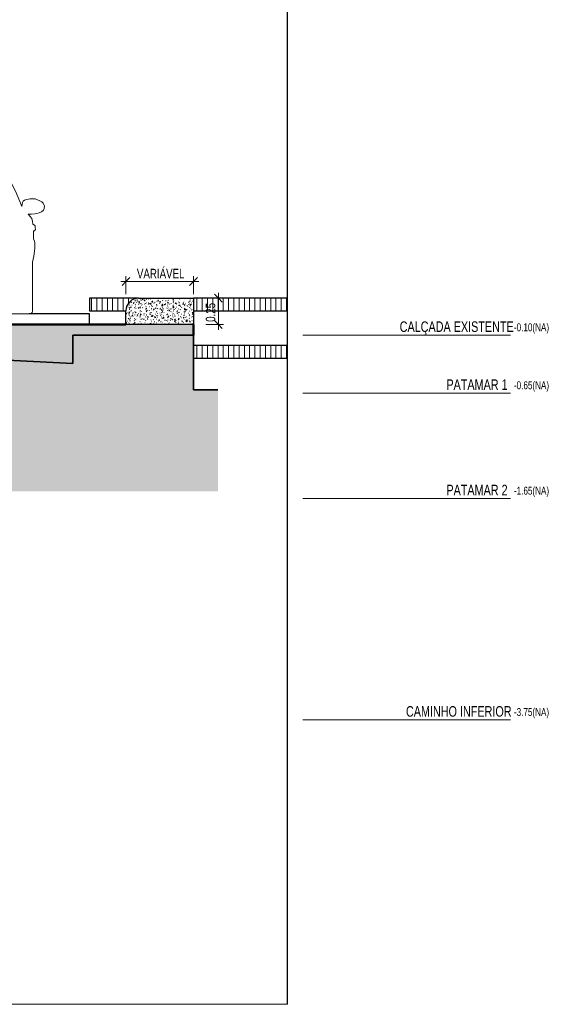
# Model space of a CAD drawing. Header units: millimetres. Extents: x -878215 to -835501, y 145651 to 160658.
# Tile 16 of 16: x -840621 to -835501, y 145651 to 154992. Entities that reach past the tile are written whole.
import ezdxf

# ---------------------------------------------------------------- set-up
doc = ezdxf.new("R2010")
doc.units = ezdxf.units.MM
doc.header["$XCLIPFRAME"] = 2
doc.linetypes.add('Tracejada', pattern=[6.35, 3.175, -3.175])
for name, color, linetype, lineweight in [('A-ANNO-DIMS', 211, 'Continuous', 5), ('A-ANNO-DIMS-50', 211, 'Continuous', 5), ('A-DETL', 90, 'Continuous', 5), ('A-DETL-GENF', 92, 'Continuous', 5), ('A-FLOR', 192, 'Continuous', 5), ('A-FLOR-LEVL', 51, 'Continuous', 5), ('A-FLOR-PATT', 8, 'Continuous', 25), ('G-ANNO-REFR', 1, 'Tracejada', 5)]:
    doc.layers.add(name, color=color, linetype=linetype, lineweight=lineweight)
doc.styles.add('Swis721 LtCn BT', font='swisscl.ttf', dxfattribs={"height": 100})
doc.styles.add('Swis721 LtCn BT_1', font='swisscl.ttf', dxfattribs={"height": 75})
doc.styles.add('Swis721 LtCn BT_4', font='swisscl.ttf', dxfattribs={"height": 90})
doc.dimstyles.new('Linear_wCenter_-_3mm_Arial_1', dxfattribs={"dimscale": 304.8, "dimtxt": 91.676869, "dimasz": 0.246063, "dimexe": 0.164042, "dimexo": 0.0625, "dimgap": 0, "dimtad": 1, "dimlfac": 0.001, "dimrnd": 0.01, "dimzin": 0, "dimdsep": 46, "dimtxsty": 'Swis721 LtCn BT_4', "dimblk1": 'OBLIQUE', "dimblk2": 'OBLIQUE', "dimsah": 1, "dimcen": 0.09, "dimdle": 0.164042, "dimazin": 0, "dimtfac": 1, "dimtdec": 4, "dimtix": 1, "dimtmove": 0, "dimatfit": 3, "dimfxl": 0.393701, "dimfxlon": 1, "dimtvp": 1, "dimtolj": 1, "dimtzin": 0, "dimarcsym": 2})
picture_1 = doc.add_image_def('image1.png', size_in_pixel=(1000, 904))
picture_2 = doc.add_image_def('image2.png', size_in_pixel=(1556, 1639))
pattern_1 = [(90, (-858389.35, 150900), (-50, 3e-15), [])]

# ---------------------------------------------------------------- blocks, each defined once
blk = doc.blocks.new('_DET_ CARRO DE FRENTE - _DET_ CARRO DE FRENTE-3758187-TRECHO 1 - CORTE ARQUIBANCADA')
at = {"layer": 'A-DETL-GENF'}
for p, q in [((-841938.4, 153566.4), (-841963.2, 153538.7)), ((-841913.3, 153584.3), (-841938.4, 153566.4)), ((-841896.7, 153587.8), (-841913.3, 153584.3)), ((-841875.4, 153586.4), (-841896.7, 153587.8)), ((-841844.9, 153594.5), (-841875.4, 153586.4)), ((-841741.2, 153609.5), (-841844.9, 153594.5)), ((-841657, 153616.1), (-841741.2, 153609.5)), ((-841569.4, 153619.8), (-841657, 153616.1)), ((-841458.4, 153623.2), (-841569.4, 153619.8)), ((-841358.3, 153623.2), (-841458.4, 153623.2)), ((-841258.1, 153623.2), (-841358.3, 153623.2)), ((-841147.2, 153619.8), (-841258.1, 153623.2)), ((-841059.6, 153616.1), (-841147.2, 153619.8)), ((-840975.4, 153609.5), (-841059.6, 153616.1)), ((-840871.6, 153594.5), (-840975.4, 153609.5)), ((-840841.2, 153586.4), (-840871.6, 153594.5)), ((-840819.8, 153587.8), (-840841.2, 153586.4)), ((-840803.2, 153584.3), (-840819.8, 153587.8)), ((-840778.1, 153566.4), (-840803.2, 153584.3)), ((-840753.3, 153538.7), (-840778.1, 153566.4)), ((-841963.2, 153538.7), (-842009.5, 153458.5)), ((-840707.1, 153458.5), (-840753.3, 153538.7)), ((-842009.5, 153458.5), (-842065.6, 153343.7)), ((-840650.9, 153343.7), (-840707.1, 153458.5)), ((-842266, 153284), (-842287.7, 153273.7)), ((-842241.6, 153290.6), (-842266, 153284)), ((-842214.2, 153293.5), (-842241.6, 153290.6)), ((-842190.6, 153291.9), (-842214.2, 153293.5)), ((-842151.6, 153284.2), (-842190.6, 153291.9)), ((-842142.1, 153280.6), (-842151.6, 153284.2)), ((-842065.6, 153343.7), (-842103.4, 153252.6)), ((-840613.2, 153252.6), (-840650.9, 153343.7)), ((-840565, 153284.2), (-840574.4, 153280.6)), ((-840526, 153291.9), (-840565, 153284.2)), ((-840502.4, 153293.5), (-840526, 153291.9)), ((-840475, 153290.6), (-840502.4, 153293.5)), ((-840450.5, 153284), (-840475, 153290.6)), ((-840428.8, 153273.7), (-840450.5, 153284)), ((-842325.2, 153239.4), (-842330.4, 153222.2)), ((-842330.4, 153222.2), (-842328.2, 153199.5)), ((-842328.2, 153199.5), (-842320.1, 153185.1)), ((-842316.8, 153252.5), (-842325.2, 153239.4)), ((-842304.8, 153263.4), (-842316.8, 153252.5)), ((-842287.7, 153273.7), (-842304.8, 153263.4)), ((-842128.4, 153270), (-842142.1, 153280.6)), ((-842121.9, 153256.2), (-842128.4, 153270)), ((-842115, 153218.1), (-842121.9, 153256.2)), ((-842103.4, 153252.6), (-842115, 153218.1)), ((-840601.5, 153218.1), (-840613.2, 153252.6)), ((-840594.6, 153256.2), (-840601.5, 153218.1)), ((-840588.1, 153270), (-840594.6, 153256.2)), ((-840574.4, 153280.6), (-840588.1, 153270)), ((-840411.8, 153263.4), (-840428.8, 153273.7)), ((-840399.7, 153252.5), (-840411.8, 153263.4)), ((-840391.3, 153239.4), (-840399.7, 153252.5)), ((-840396.4, 153185.1), (-840388.3, 153199.5)), ((-840386.1, 153222.2), (-840391.3, 153239.4)), ((-840388.3, 153199.5), (-840386.1, 153222.2)), ((-842320.1, 153185.1), (-842302, 153169.5)), ((-842302, 153169.5), (-842281.9, 153160.3)), ((-842281.9, 153160.3), (-842259, 153153.2)), ((-842259, 153153.2), (-842239.4, 153149.2)), ((-842239.4, 153149.2), (-842208.1, 153145.9)), ((-842209.5, 153106.6), (-842218.3, 153076.6)), ((-842196.5, 153123.9), (-842209.5, 153106.6)), ((-842208.1, 153145.9), (-842176.2, 153146)), ((-842176.2, 153146), (-842196.5, 153123.9)), ((-840520, 153123.9), (-840540.3, 153146)), ((-840540.3, 153146), (-840508.4, 153145.9)), ((-840507.1, 153106.6), (-840520, 153123.9)), ((-840508.4, 153145.9), (-840477.1, 153149.2)), ((-840498.2, 153076.6), (-840507.1, 153106.6)), ((-840477.1, 153149.2), (-840457.5, 153153.2)), ((-840457.5, 153153.2), (-840434.6, 153160.3)), ((-840434.6, 153160.3), (-840414.5, 153169.5)), ((-840414.5, 153169.5), (-840396.4, 153185.1)), ((-842242.6, 153019.9), (-842244.3, 153000)), ((-842235.6, 153042), (-842242.6, 153034.9)), ((-842242.6, 153034.9), (-842242.6, 153019.9)), ((-842220.5, 153050.7), (-842235.6, 153042)), ((-842218.3, 153076.6), (-842220.5, 153050.7)), ((-840496, 153050.7), (-840498.2, 153076.6)), ((-840481, 153042), (-840496, 153050.7)), ((-840473.9, 153034.9), (-840481, 153042)), ((-840473.9, 153019.9), (-840473.9, 153034.9)), ((-840472.2, 153000), (-840473.9, 153019.9)), ((-842244.3, 153000), (-842234.7, 152988.5)), ((-842226.4, 152912.1), (-842235.6, 152891.2)), ((-842234.7, 152988.5), (-842226.9, 152987.9)), ((-842226.9, 152987.9), (-842226.4, 152912.1)), ((-840490.1, 152912.1), (-840489.6, 152987.9)), ((-840480.9, 152891.2), (-840490.1, 152912.1)), ((-840489.6, 152987.9), (-840481.8, 152988.5)), ((-840481.8, 152988.5), (-840472.2, 153000)), ((-842235.6, 152891.2), (-842238.7, 152873.7)), ((-842238.7, 152873.7), (-842238.7, 152822.5)), ((-842238.7, 152822.5), (-842235.4, 152790.4)), ((-840485.3, 152749.3), (-840477.8, 152822.5)), ((-840477.8, 152873.7), (-840480.9, 152891.2)), ((-840477.8, 152822.5), (-840477.8, 152873.7)), ((-842235.4, 152790.4), (-842218.5, 152714.4)), ((-840498.1, 152692.1), (-840485.3, 152749.3)), ((-842218.5, 152714.4), (-842218.5, 152232.8)), ((-840498.1, 152232.8), (-840498.1, 152692.1)), ((-841966, 152236.1), (-841966, 152375.3)), ((-841966, 152375.3), (-841740.5, 152375.3)), ((-841740.5, 152375.3), (-841723.4, 152383.4)), ((-841723.4, 152383.4), (-841706.4, 152388.2)), ((-841706.4, 152388.2), (-841686.9, 152391)), ((-841686.9, 152391), (-841666.2, 152391.5)), ((-841666.2, 152391.5), (-841358.3, 152391.5)), ((-841358.3, 152391.5), (-841050.4, 152391.5)), ((-841050.4, 152391.5), (-841029.6, 152391)), ((-841029.6, 152391), (-841010.1, 152388.2)), ((-841010.1, 152388.2), (-840993.1, 152383.4)), ((-840993.1, 152383.4), (-840976, 152375.3)), ((-840976, 152375.3), (-840750.5, 152375.3)), ((-840750.5, 152375.3), (-840750.5, 152236.1)), ((-842218.5, 152232.8), (-842216.9, 152226.1)), ((-842216.9, 152226.1), (-842213, 152215.4)), ((-842213, 152215.4), (-842206.2, 152208.4)), ((-842206.2, 152208.4), (-842197.2, 152202.4)), ((-842197.2, 152202.4), (-842186.3, 152200)), ((-842186.3, 152200), (-842005, 152200)), ((-842005, 152200), (-841990, 152204.7)), ((-841990, 152204.7), (-841980.2, 152211)), ((-841980.2, 152211), (-841972.7, 152219.8)), ((-841972.7, 152219.8), (-841966, 152236.1)), ((-840750.5, 152236.1), (-840743.8, 152219.8)), ((-840743.8, 152219.8), (-840736.3, 152211)), ((-840736.3, 152211), (-840726.6, 152204.7)), ((-840726.6, 152204.7), (-840711.5, 152200)), ((-840711.5, 152200), (-840530.2, 152200)), ((-840530.2, 152200), (-840519.3, 152202.4)), ((-840519.3, 152202.4), (-840510.3, 152208.4)), ((-840510.3, 152208.4), (-840503.6, 152215.4)), ((-840503.6, 152215.4), (-840499.6, 152226.1)), ((-840499.6, 152226.1), (-840498.1, 152232.8))]:
    blk.add_line(p, q, dxfattribs=at)
blk = doc.blocks.new('DIMBLOCK2-TRECHO 1 - CORTE ARQUIBANCADA')
at = {"layer": 'A-ANNO-DIMS-50'}
for p, q in [((-838855.9, 152350), (-838685.9, 152350)), ((-838735.9, 152350), (-838855.9, 152350)), ((-838735.9, 152400), (-838735.9, 152050)), ((-838855.9, 152100), (-838685.9, 152100)), ((-838735.9, 152100), (-838855.9, 152100))]:
    blk.add_line(p, q, dxfattribs=at)
at = {"layer": 'A-ANNO-DIMS-50', "lineweight": 15}
for p, q in [((-838735.9, 152350), (-838773.4, 152387.5)), ((-838735.9, 152350), (-838698.4, 152312.5)), ((-838735.9, 152100), (-838773.4, 152137.5)), ((-838735.9, 152100), (-838698.4, 152062.5))]:
    blk.add_line(p, q, dxfattribs=at)
at = {"layer": 'A-ANNO-DIMS-50', "color": 0, "insert": (-838855, 152125.3), "char_height": 90, "width": 239.233, "attachment_point": 1, "rotation": 90, "line_spacing_factor": 0.970126, "style": 'Swis721 LtCn BT_4'}
blk.add_mtext('0.25', dxfattribs=at)
blk = doc.blocks.new('_Oblique')
at = {"color": 0, "linetype": 'ByBlock', "lineweight": -2}
blk.add_line((-0.5, -0.5), (0.5, 0.5), dxfattribs=at)
blk = doc.blocks.new('DIMBLOCK3-TRECHO 1 - CORTE ARQUIBANCADA')
at = {"layer": 'A-ANNO-DIMS-50'}
for p, q in [((-839612.5, 152389), (-839612.5, 152559)), ((-838972.5, 152389), (-838972.5, 152559)), ((-839662.5, 152509), (-838922.5, 152509)), ((-839612.5, 152509), (-839612.5, 152389)), ((-838972.5, 152509), (-838972.5, 152389))]:
    blk.add_line(p, q, dxfattribs=at)
at = {"layer": 'A-ANNO-DIMS-50', "lineweight": 15}
for p, q in [((-839612.5, 152509), (-839575, 152546.5)), ((-838972.5, 152509), (-838935, 152546.5)), ((-839612.5, 152509), (-839650, 152471.5)), ((-838972.5, 152509), (-839010, 152471.5))]:
    blk.add_line(p, q, dxfattribs=at)
at = {"layer": 'A-ANNO-DIMS-50', "color": 0, "insert": (-839508.6, 152628.1), "char_height": 90, "width": 518.629, "attachment_point": 1, "line_spacing_factor": 0.970126, "style": 'Swis721 LtCn BT_4'}
blk.add_mtext('VARIÁVEL', dxfattribs=at)

msp = doc.modelspace()

# ---------------------------------------------------------------- hatches: boundary and pattern name
at = {"layer": 'A-DETL-GENF'}
h = msp.add_hatch(dxfattribs=at)
h.set_pattern_fill('FP1_5', style=0, pattern_type=2)
h.set_pattern_definition([(50, (-858389.35, 150900), (72.87376, -6.37607), [7.62, -83.82]), (355, (-858389.35, 150900), (-14.097, 76.42244), [6.096, -67.056]), (100.451, (-858383.28, 150899.47), (58.77696, 70.04687), [6.476, -71.236]), (46.184, (-858389.35, 150920.32), (108.4314, -16.81745), [11.43, -125.73]), (96.636, (-858380.31, 150918.92), (94.961, 98.9709), [9.714, -106.854]), (351.184, (-858389.35, 150920.32), (94.9623, 98.9702), [9.144, -100.584]), (21, (-858379.19, 150915.24), (60.64565, -40.90654), [7.62, -83.82]), (326, (-858379.19, 150915.24), (24.72083, 73.67493), [6.096, -67.056]), (71.451, (-858374.14, 150911.83), (85.3669, 32.76874), [6.476, -71.236]), (37.5, (-858389.35, 150900), (1.235525, 33.822432), [3.353, -62.89, 3.353, -64.719, -67.31]), (37.5, (-858389.35, 150900), (1.235525, 33.822432), [-134.315, 3.353, -63.957]), (7.5, (-858389.35, 150900), (26.728146, 40.07255), [3.353, -35.458, 3.353, -61.366, -25.654]), (7.5, (-858389.35, 150900), (26.728146, 40.07255), [-103.53, 3.353, -22.301]), (327.5, (-858412.008, 150900), (54.236318, -2.292117), [3.353, -22.047, 3.353, -75.895, -105.156]), (327.5, (-858412.008, 150900), (54.236318, -2.292117), [-104.648, 3.353, -101.803]), (317.5, (-858422.17, 150900), (59.25158, 10.17014), [3.353, -29.667, 3.353, -49.276, -74.676]), (317.5, (-858422.17, 150900), (59.25158, 10.17014), [-85.649, 3.353, -71.323])])
h.paths.add_polyline_path([(-838972.509, 152100), (-838972.509, 152350), (-839492.509, 152350), (-839523.567, 152345.911), (-839552.509, 152333.923), (-839577.362, 152314.853), (-839596.432, 152290), (-839608.42, 152261.058), (-839612.509, 152230), (-839612.509, 152100), (-839338.918, 152100)], flags=0)
h = msp.add_hatch(dxfattribs=at)
h.set_pattern_fill('FP1_6', style=0, pattern_type=2)
h.set_pattern_definition([(0, (-858363.95, 150900), (127, 127), [38.1, -88.9]), (0, (-858287.75, 150912.7), (127, 127), [31.75, -95.25]), (0, (-858294.1, 150919.05), (127, 127), [25.4, -101.6]), (0, (-858332.2, 150950.8), (127, 127), [19.05, -19.05, 25.4, -63.5]), (0, (-858332.2, 150957.15), (127, 127), [25.4, -6.35, 31.75, -63.5]), (0, (-858389.35, 150982.55), (127, 127), [31.75, -95.25]), (0, (-858268.7, 150988.9), (127, 127), [31.75, -95.25]), (90, (-858389.35, 150925.4), (-127, 127), [19.05, -107.95]), (90, (-858370.3, 151020.65), (-127, 127), [12.7, -114.3]), (90, (-858363.95, 150900), (-127, 127), [19.05, -107.95]), (90, (-858351.25, 151014.3), (-127, 127), [6.35, -120.65]), (90, (-858344.9, 150963.5), (-127, 127), [19.05, -107.95]), (90, (-858332.2, 150919.05), (-127, 127), [31.75, -95.25]), (90, (-858319.5, 151007.95), (-127, 127), [19.05, -107.95]), (90, (-858306.8, 150957.15), (-127, 127), [25.4, -101.6]), (90, (-858300.45, 150957.15), (-127, 127), [25.4, -101.6]), (90, (-858287.75, 150900), (-127, 127), [12.7, -114.3]), (90, (-858268.7, 150919.05), (-127, 127), [31.75, -95.25]), (45, (-858376.65, 150912.7), (0, 127.0006), [53.882, -125.724]), (45, (-858363.95, 150919.05), (0, 127.0006), [26.941, -152.664]), (45, (-858306.8, 150988.9), (0, 127.0006), [35.921, -143.684]), (45, (-858306.8, 150995.25), (0, 127.0006), [26.941, -152.664]), (135, (-858351.25, 150982.55), (-127.0006, 1e-14), [8.98, -170.625]), (135, (-858376.65, 150912.7), (-127.0006, 1e-14), [17.96, -161.645]), (135, (-858338.55, 150950.8), (-127.0006, 1e-14), [17.96, -161.645]), (135, (-858306.8, 150982.55), (-127.0006, 1e-14), [17.96, -161.645]), (135, (-858268.7, 151007.95), (-127.0006, 1e-14), [26.941, -152.664]), (135, (-858268.7, 151001.6), (-127.0006, 1e-14), [17.96, -161.645]), (135, (-858275.05, 151014.3), (-127.0006, 1e-14), [17.96, -161.645]), (135, (-858313.15, 150900), (-127.0006, 1e-14), [26.941, -152.664]), (26.565, (-858275.05, 150976.2), (126.99972, -0.00011), [14.199, -269.782]), (26.565, (-858306.8, 150944.45), (126.99972, -0.00011), [14.199, -269.782]), (26.565, (-858351.25, 150982.55), (126.99972, -0.00011), [28.397, -255.583]), (26.565, (-858344.9, 151014.3), (126.99972, -0.00011), [28.397, -255.583]), (26.565, (-858344.9, 150982.55), (126.99972, -0.00011), [28.397, -255.583]), (26.565, (-858268.7, 151007.95), (126.99972, -0.00011), [28.397, -255.583]), (26.565, (-858389.35, 150944.45), (126.99972, -0.00011), [42.597, -241.384]), (26.565, (-858389.35, 150950.8), (126.99972, -0.00011), [42.597, -241.384]), (26.565, (-858389.35, 151001.6), (126.99972, -0.00011), [42.597, -241.384]), (63.435, (-858325.85, 150995.25), (-0.00011, 126.99972), [14.199, -269.782]), (63.435, (-858268.7, 150988.9), (-0.00011, 126.99972), [14.199, -170.392, 28.397, -70.993]), (63.435, (-858281.4, 150976.2), (-0.00011, 126.99972), [28.397, -255.583]), (63.435, (-858357.6, 150988.9), (-0.00011, 126.99972), [28.397, -255.583]), (63.435, (-858363.95, 150988.9), (-0.00011, 126.99972), [28.397, -255.583]), (63.435, (-858319.5, 151001.6), (-0.00011, 126.99972), [42.597, -241.384]), (116.565, (-858351.25, 150969.85), (0.00011, 126.99972), [14.199, -269.782]), (116.565, (-858268.7, 150957.15), (0.00011, 126.99972), [14.199, -269.782]), (116.565, (-858294.1, 150919.05), (0.00011, 126.99972), [28.397, -255.583]), (116.565, (-858300.45, 150925.4), (0.00011, 126.99972), [28.397, -255.583]), (116.565, (-858287.75, 151014.3), (0.00011, 126.99972), [28.397, -255.583]), (116.565, (-858389.35, 150950.8), (0.00011, 126.99972), [28.397, -255.583]), (116.565, (-858325.85, 150900), (0.00011, 126.99972), [42.597, -241.384]), (153.435, (-858281.4, 150976.2), (-126.99972, -0.00011), [28.397, -255.583]), (153.435, (-858275.05, 150969.85), (-126.99972, -0.00011), [28.397, -255.583]), (153.435, (-858370.3, 150906.35), (-126.99972, -0.00011), [14.199, -269.782]), (153.435, (-858332.2, 150957.15), (-126.99972, -0.00011), [14.199, -269.782]), (153.435, (-858306.8, 150995.25), (-126.99972, -0.00011), [14.199, -269.782])])
h.paths.add_polyline_path([(-852115.222, 151730), (-850915.946, 151784.162), (-849716.188, 151826.293), (-848516.067, 151856.39), (-847315.705, 151874.449), (-846115.222, 151880.469), (-844914.739, 151874.449), (-843714.377, 151856.39), (-842514.256, 151826.293), (-841314.498, 151784.162), (-840115.222, 151730), (-840115.222, 152000), (-838972.314, 152000), (-838972.509, 152100), (-847958.153, 152100), (-847958.153, 152230), (-847963.667, 152230), (-847963.667, 152250), (-848082.36, 152249.924), (-848115.642, 152200), (-849795.689, 152200.069), (-849828.976, 152250), (-850082.347, 152249.924), (-850115.629, 152200), (-851795.676, 152200.069), (-851828.963, 152250), (-852082.359, 152249.924), (-852115.642, 152200), (-853795.688, 152200.069), (-853830.637, 152252.494), (-853830.637, 152000), (-852115.222, 152000), (-852115.222, 151742.971)], flags=0)
h.paths.add_polyline_path([(-851952.932, 151749.776), (-851991.755, 151754.887), (-852027.932, 151769.872), (-852058.998, 151793.71), (-852082.836, 151824.776), (-852097.821, 151860.953), (-852102.932, 151899.776), (-852097.821, 151938.599), (-852082.836, 151974.776), (-852058.998, 152005.842), (-852027.932, 152029.68), (-851991.755, 152044.665), (-851952.932, 152049.776), (-851914.109, 152044.665), (-851877.932, 152029.68), (-851846.866, 152005.842), (-851823.029, 151974.776), (-851808.043, 151938.599), (-851802.932, 151899.776), (-851808.043, 151860.953), (-851823.029, 151824.776), (-851846.866, 151793.71), (-851879.614, 151769.175), (-851914.109, 151754.887)], flags=0)
h = msp.add_hatch(dxfattribs=at)
h.set_pattern_fill('FP1_7', color=252, style=0, pattern_type=2)
h.set_pattern_definition([(315, (-858389.35, 150900), (224.5064, 0), [158.75, -158.75]), (315, (-858347.25, 150942.1), (224.5064, 0), [158.75, -158.75]), (315, (-858305.15, 150984.2), (224.5064, 0), [158.75, -158.75]), (45, (-858277.08, 150984.2), (0, 224.5064), [158.75, -158.75]), (45, (-858234.98, 150942.1), (0, 224.5064), [158.75, -158.75]), (45, (-858192.88, 150900), (0, 224.5064), [158.75, -158.75])])
h.paths.add_polyline_path([(-869163.852, 145654.571), (-866885.845, 145654.571), (-864559.479, 147344.775), (-860148.988, 147344.775), (-852759.258, 150517.654), (-838739.951, 150517.654), (-838739.951, 151480), (-838972.314, 151480), (-838972.314, 152000), (-840115.222, 152000), (-840115.222, 151730), (-841314.498, 151784.162), (-842514.256, 151826.293), (-843714.377, 151856.39), (-844914.739, 151874.449), (-846115.222, 151880.469), (-847315.705, 151874.449), (-848516.067, 151856.39), (-849716.188, 151826.293), (-850953.094, 151782.484), (-852115.222, 151730), (-852115.642, 152000), (-853830.637, 152000), (-853830.637, 151400), (-854079.721, 151400), (-854079.721, 152131.772), (-859845.838, 149300), (-866061.21, 149300), (-866061.21, 148197.699), (-867021.089, 148028.446), (-869529.042, 146206.312), (-870447.293, 145654.571), (-869529.042, 145654.571)], flags=0)
at = {"layer": 'A-FLOR-PATT', "lineweight": 5}
h = msp.add_hatch(dxfattribs=at)
h.set_pattern_fill('FP1_1', color=256, style=0, pattern_type=2)
h.set_pattern_definition(pattern_1)
h.paths.add_polyline_path([(-839958.153, 152230), (-839612.509, 152230), (-839608.42, 152261.058), (-839596.432, 152290), (-839577.362, 152314.853), (-839552.509, 152333.923), (-839523.567, 152345.911), (-839492.509, 152350), (-839958.153, 152350), (-839958.153, 152290)], flags=0)
h.paths.add_polyline_path([(-838084.848, 152230), (-838084.848, 152350), (-838972.509, 152350), (-838972.509, 152230)], flags=0)
h = msp.add_hatch(dxfattribs=at)
h.set_pattern_fill('FP1_1', color=256, style=0, pattern_type=2)
h.set_pattern_definition(pattern_1)
h.paths.add_polyline_path([(-838972.314, 151780), (-838084.848, 151780), (-838084.848, 151900), (-838972.314, 151900)], flags=0)

# ---------------------------------------------------------------- linework, layer by layer
at = {"layer": 'A-DETL', "lineweight": 25}
for p, q in [((-839492.509, 152350), (-838972.509, 152350)), ((-838972.509, 152350), (-838972.509, 152100)), ((-839612.509, 152100), (-839612.509, 152230)), ((-838972.509, 152100), (-839612.509, 152100))]:
    msp.add_line(p, q, dxfattribs=at)
at = {"layer": 'A-DETL', "lineweight": 50}
for p, q in [((-839612.509, 152100), (-847835.555, 152100)), ((-838972.314, 152000), (-838972.314, 152100))]:
    msp.add_line(p, q, dxfattribs=at)
at = {"layer": 'A-DETL', "lineweight": 35}
for p, q in [((-838972.314, 152000), (-840115.222, 152000)), ((-840115.222, 152000), (-840115.222, 151730)), ((-838972.314, 151480), (-838972.314, 152000)), ((-838739.951, 151480), (-838972.314, 151480))]:
    msp.add_line(p, q, dxfattribs=at)
at = {"layer": 'A-DETL', "lineweight": 25}
msp.add_arc((-839492.509, 152230), 120, 90, 180, dxfattribs=at)
at = {"layer": 'A-DETL', "lineweight": 35}
msp.add_arc((-846115.222, 32179.569), 119700.9, 87.12684871, 92.87315129, dxfattribs=at)
at = {"layer": 'A-FLOR', "lineweight": 25}
for p, q in [((-839492.509, 152350), (-839958.153, 152350)), ((-839958.153, 152350), (-839958.153, 152230)), ((-838084.848, 152350), (-838972.509, 152350)), ((-839958.153, 152200), (-840530.215, 152200)), ((-839958.153, 152230), (-839612.509, 152230)), ((-839958.153, 152100), (-839958.153, 152200)), ((-838972.509, 152230), (-838084.848, 152230)), ((-838084.848, 151900), (-838972.314, 151900)), ((-838972.314, 151780), (-838084.848, 151780))]:
    msp.add_line(p, q, dxfattribs=at)
at = {"layer": 'A-FLOR-LEVL'}
for p, q in [((-837934.471, 152000), (-835963.778, 152000)), ((-837934.471, 151450), (-835963.778, 151450)), ((-837934.471, 150450), (-835963.778, 150450)), ((-837934.471, 148350), (-835963.778, 148350))]:
    msp.add_line(p, q, dxfattribs=at)

# ---------------------------------------------------------------- block references
at = {"layer": 'A-DETL-GENF'}
msp.add_blockref('_DET_ CARRO DE FRENTE - _DET_ CARRO DE FRENTE-3758187-TRECHO 1 - CORTE ARQUIBANCADA', (0, 0), dxfattribs=at)

# ---------------------------------------------------------------- texts
at = {"layer": 'A-FLOR-LEVL', "attachment_point": 1}
for s, insert, char_height, width, style in [('CALÇADA EXISTENTE', (-837015.767, 152129.53), 100, 1234.59875, 'Swis721 LtCn BT'), ('-0.10(NA)', (-835931.589, 152110.949), 75, 432.91125, 'Swis721 LtCn BT_1'), ('PATAMAR 1', (-836572.767, 151579.53), 100, 697.46812, 'Swis721 LtCn BT'), ('-0.65(NA)', (-835931.589, 151560.949), 75, 432.91125, 'Swis721 LtCn BT_1'), ('PATAMAR 2', (-836572.767, 150579.53), 100, 697.46812, 'Swis721 LtCn BT'), ('-1.65(NA)', (-835931.589, 150560.949), 75, 432.91125, 'Swis721 LtCn BT_1'), ('CAMINHO INFERIOR', (-836956.267, 148479.53), 100, 1162.44687, 'Swis721 LtCn BT'), ('-3.75(NA)', (-835931.589, 148460.949), 75, 432.91125, 'Swis721 LtCn BT_1')]:
    msp.add_mtext(s, dxfattribs=dict(at, insert=insert, char_height=char_height, width=width, style=style))

# ---------------------------------------------------------------- dimensions: what is measured, and where the dimension line sits
at = {"layer": 'A-ANNO-DIMS'}
dim = msp.add_linear_dim(base=(-838972.509, 152509.01), p1=(-839612.509, 152389.01), p2=(-838972.509, 152389.01), text='VARIÁVEL', dimstyle='Linear_wCenter_-_3mm_Arial_1', override={"dimpost": '<>', "dimfxl": 640}, dxfattribs=at)
dim.commit()
dim.dimension.update_dxf_attribs({"geometry": 'DIMBLOCK3-TRECHO 1 - CORTE ARQUIBANCADA', "text_midpoint": (-839292.509, 152565.747)})
dim = msp.add_linear_dim(base=(-838735.888, 152100), p1=(-838855.888, 152350), p2=(-838855.888, 152100), angle=90, dimstyle='Linear_wCenter_-_3mm_Arial_1', override={"dimpost": '<>', "dimfxl": 250}, dxfattribs=at)
dim.commit()
dim.dimension.update_dxf_attribs({"geometry": 'DIMBLOCK2-TRECHO 1 - CORTE ARQUIBANCADA', "text_midpoint": (-838781.979, 152225)})

# ---------------------------------------------------------------- pictures from other files: only their frames are drawn
at = {"layer": 'G-ANNO-REFR'}
image = msp.add_image(picture_2, insert=(-864254.542, 148127.086), size_in_units=(6644.068, 7000), rotation=0, dxfattribs=at)
image.set_boundary_path([(-3269.23113, 2217.7843), (-3269.23113, -1295.4236), (6128.51133, -1295.4236), (6128.51133, 2217.7843), (-3269.23113, 2217.7843)])
image.dxf.flags = 15
image = msp.add_image(picture_1, insert=(-853294.48, 151479.111), size_in_units=(8716.252, 7883.73), rotation=0, dxfattribs=at)
image.set_boundary_path([(-2858.97748, 1571.8125), (-2858.97748, -148.70703), (1744.84116, -148.70703), (1744.84116, 1571.8125), (-2858.97748, 1571.8125)])
image.dxf.flags = 15

doc.saveas('drawing.dxf')
